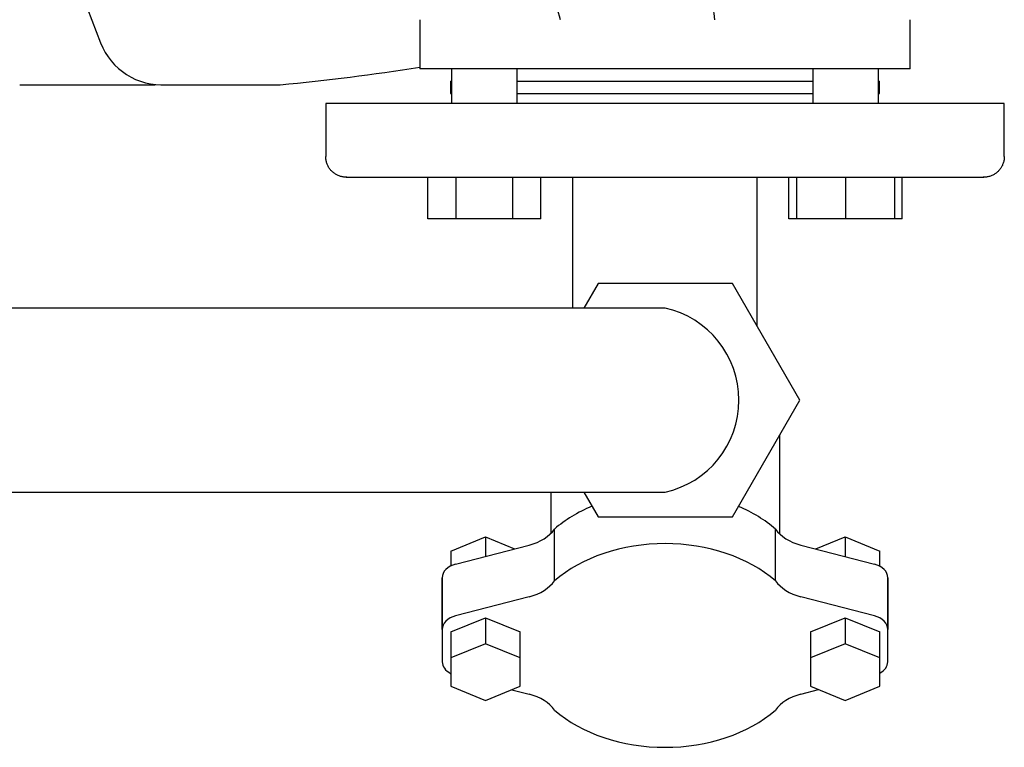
# Model space of a CAD drawing. Header units: millimetres. Extents: x -599 to 599, y -420 to 347.
# Tile 7 of 10: x 236 to 477, y -420 to -242. Entities that reach past the tile are written whole.
import ezdxf

# ---------------------------------------------------------------- set-up
doc = ezdxf.new("R2010")
doc.units = ezdxf.units.MM
for name, color, linetype, true_color in [('Material 1', 251, 'Continuous', 0x505050), ('Material 2', 7, 'Continuous', 0xe6e6e6), ('Material 3', 5, 'Continuous', 0x0000ff)]:
    doc.layers.add(name, color=color, linetype=linetype, true_color=true_color)

msp = doc.modelspace()

# ---------------------------------------------------------------- linework, layer by layer
at = {"layer": 'Material 1'}
for p, q in [((248.63, -229.48), (255.8, -248.12)), ((236, -258.37), (269.15, -258.37)), ((271.86, -258.37), (299.68, -258.37))]:
    msp.add_line(p, q, dxfattribs=at)
at = {"layer": 'Material 1', "flags": 128}
msp.add_lwpolyline([(341.66, -254.53), (341.61, -254.52), (341.5, -254.5), (341.4, -254.49), (341.29, -254.48), (341.27, -254.48)], dxfattribs=at)
at = {"layer": 'Material 1'}
for centre, radius, start, end in [((270.79, -242.35), 16.06, 201.0375, 273.8454), ((245.17, 313.04), 574.01, 275.44921, 278.8892)]:
    msp.add_arc(centre, radius, start, end, dxfattribs=at)
at = {"layer": 'Material 2'}
for p, q in [((333.86, -242.48), (333.86, -254.46)), ((453.86, -254.46), (453.86, -242.48)), ((343.86, -254.46), (333.86, -254.46)), ((341.66, -254.46), (341.66, -262.98)), ((443.86, -254.46), (343.86, -254.46)), ((357.68, -262.98), (357.68, -254.46)), ((430.05, -254.46), (430.05, -262.98)), ((453.86, -254.46), (443.86, -254.46)), ((446.07, -262.98), (446.07, -254.46)), ((341.36, -257.48), (341.36, -260.48)), ((341.36, -257.48), (341.63, -257.48)), ((357.66, -257.48), (430.06, -257.48)), ((446.1, -257.48), (446.36, -257.48)), ((446.36, -260.48), (446.36, -257.48)), ((341.36, -260.48), (341.63, -260.48)), ((357.66, -260.48), (430.06, -260.48)), ((446.1, -260.48), (446.36, -260.48)), ((310.86, -262.98), (310.86, -275.94)), ((476.86, -262.98), (310.86, -262.98)), ((476.86, -275.94), (476.86, -262.98)), ((335.81, -291.12), (335.81, -280.98)), ((342.74, -291.12), (342.74, -280.98)), ((356.6, -291.12), (356.6, -280.98)), ((363.52, -291.12), (363.52, -280.98)), ((424.15, -291.12), (424.15, -280.98)), ((426.06, -280.98), (426.06, -291.12)), ((438.06, -291.12), (438.06, -280.98)), ((450.06, -291.12), (450.06, -280.98)), ((451.87, -291.12), (451.87, -280.98)), ((342.74, -291.12), (335.81, -291.12)), ((356.6, -291.12), (342.74, -291.12)), ((363.52, -291.12), (356.6, -291.12)), ((426.06, -291.12), (424.15, -291.12)), ((438.06, -291.12), (426.06, -291.12)), ((450.06, -291.12), (438.06, -291.12)), ((451.87, -291.12), (450.06, -291.12)), ((341.22, -312.96), (79.77, -312.96)), ((79.85, -357.96), (341.22, -357.96))]:
    msp.add_line(p, q, dxfattribs=at)
at = {"layer": 'Material 2', "flags": 128}
for points in [[(446.45, -254.48), (446.43, -254.48), (446.32, -254.49), (446.21, -254.51), (446.11, -254.52), (446.07, -254.53)], [(315.9, -280.98), (315.7, -280.97), (315.5, -280.96), (315.3, -280.94), (315.1, -280.91), (314.9, -280.88), (314.71, -280.83), (314.51, -280.78), (314.32, -280.72), (314.13, -280.65), (313.94, -280.58), (313.76, -280.5), (313.58, -280.41), (313.4, -280.31), (313.23, -280.21), (313.06, -280.1), (312.89, -279.98), (312.73, -279.86), (312.58, -279.73), (312.43, -279.59), (312.29, -279.45), (312.15, -279.3), (312.02, -279.15), (311.89, -278.99), (311.77, -278.83), (311.66, -278.66), (311.56, -278.49), (311.46, -278.31), (311.37, -278.13), (311.28, -277.95), (311.21, -277.76), (311.14, -277.57), (311.07, -277.38), (311.02, -277.19), (310.97, -276.99), (310.94, -276.79), (310.91, -276.59), (310.88, -276.39), (310.87, -276.19), (310.86, -275.99), (310.86, -275.94)], [(476.86, -275.94), (476.86, -276.14), (476.85, -276.34), (476.83, -276.54), (476.8, -276.74), (476.76, -276.94), (476.72, -277.13), (476.67, -277.33), (476.61, -277.52), (476.54, -277.71), (476.46, -277.9), (476.38, -278.08), (476.29, -278.26), (476.2, -278.44), (476.09, -278.61), (475.98, -278.78), (475.86, -278.95), (475.74, -279.11), (475.61, -279.26), (475.47, -279.41), (475.33, -279.55), (475.19, -279.69), (475.03, -279.82), (474.87, -279.95), (474.71, -280.07), (474.54, -280.18), (474.37, -280.28), (474.2, -280.38), (474.02, -280.47), (473.83, -280.56), (473.65, -280.64), (473.46, -280.7), (473.27, -280.77), (473.07, -280.82), (472.87, -280.87), (472.68, -280.9), (472.48, -280.93), (472.28, -280.96), (472.08, -280.97), (471.87, -280.98), (471.82, -280.98)], [(316.05, -280.98), (315.92, -280.98), (315.9, -280.98)], [(315.9, -280.98), (315.97, -280.98), (316.15, -280.98), (316.47, -280.98), (316.9, -280.98), (317.46, -280.98), (318.14, -280.98), (318.94, -280.98), (319.86, -280.98), (320.9, -280.98), (322.06, -280.98), (323.33, -280.98), (324.71, -280.98), (326.21, -280.98), (327.81, -280.98), (329.52, -280.98), (331.33, -280.98), (333.24, -280.98), (335.25, -280.98), (337.36, -280.98), (339.55, -280.98), (341.83, -280.98), (344.19, -280.98), (346.63, -280.98), (349.15, -280.98), (351.74, -280.98), (354.4, -280.98), (357.12, -280.98), (359.9, -280.98), (362.73, -280.98), (365.61, -280.98), (368.54, -280.98), (371.51, -280.98), (374.52, -280.98), (377.55, -280.98), (380.61, -280.98), (383.69, -280.98), (386.79, -280.98), (389.9, -280.98), (393.02, -280.98), (396.14, -280.98), (399.25, -280.98), (402.36, -280.98), (405.45, -280.98), (408.52, -280.98), (411.57, -280.98), (414.6, -280.98), (417.58, -280.98), (420.54, -280.98), (423.44, -280.98), (426.3, -280.98), (429.11, -280.98), (431.87, -280.98), (434.56, -280.98), (437.18, -280.98), (439.74, -280.98), (442.22, -280.98), (444.63, -280.98), (446.96, -280.98), (449.2, -280.98), (451.35, -280.98), (453.41, -280.98), (455.37, -280.98), (457.24, -280.98), (459, -280.98), (460.66, -280.98), (462.22, -280.98), (463.66, -280.98), (464.99, -280.98), (466.21, -280.98), (467.32, -280.98), (468.3, -280.98), (469.17, -280.98), (469.91, -280.98), (470.54, -280.98), (471.04, -280.98), (471.42, -280.98), (471.67, -280.98), (471.8, -280.98), (471.82, -280.98)], [(471.82, -280.98), (471.76, -280.98), (471.66, -280.98)], [(393.86, -312.96), (393.8, -312.96), (393.61, -312.96), (393.29, -312.96), (392.84, -312.96), (392.27, -312.96), (391.57, -312.96), (390.75, -312.96), (389.8, -312.96), (388.73, -312.96), (387.55, -312.96), (386.24, -312.96), (384.82, -312.96), (383.29, -312.96), (381.64, -312.96), (379.89, -312.96), (378.03, -312.96), (376.07, -312.96), (374.01, -312.96), (371.85, -312.96), (369.6, -312.96), (367.26, -312.96), (364.83, -312.96), (362.33, -312.96), (359.74, -312.96), (357.09, -312.96), (354.36, -312.96), (351.57, -312.96), (348.72, -312.96), (345.81, -312.96), (342.85, -312.96), (341.22, -312.96)], [(341.22, -357.96), (344.21, -357.96), (347.14, -357.96), (350.03, -357.96), (352.85, -357.96), (355.61, -357.96), (358.31, -357.96), (360.93, -357.96), (363.48, -357.96), (365.95, -357.96), (368.34, -357.96), (370.64, -357.96), (372.85, -357.96), (374.96, -357.96), (376.98, -357.96), (378.89, -357.96), (380.7, -357.96), (382.41, -357.96), (384, -357.96), (385.49, -357.96), (386.85, -357.96), (388.1, -357.96), (389.24, -357.96), (390.25, -357.96), (391.14, -357.96), (391.9, -357.96), (392.54, -357.96), (393.06, -357.96), (393.45, -357.96), (393.71, -357.96), (393.84, -357.96), (393.86, -357.96)]]:
    msp.add_lwpolyline(points, dxfattribs=at)
at = {"layer": 'Material 2'}
msp.add_arc((388.91, -335.46), 23.04, 282.4065, 77.5935, dxfattribs=at)
at = {"layer": 'Material 3'}
for p, q in [((377.48, -306.98), (374.02, -312.97)), ((410.39, -306.98), (377.48, -306.98)), ((426.85, -335.48), (410.39, -306.98)), ((410.39, -363.98), (426.85, -335.48)), ((421.94, -368.15), (421.94, -343.98)), ((365.94, -357.95), (365.94, -368.01)), ((374, -357.95), (377.48, -363.98)), ((377.48, -363.98), (410.39, -363.98)), ((366.85, -379.6), (366.85, -366.96)), ((420.87, -379.6), (420.87, -366.96)), ((341.44, -372.37), (349.94, -368.9)), ((342.65, -375.53), (360.66, -370.87)), ((349.94, -368.9), (357.05, -371.8)), ((349.94, -368.9), (349.94, -373.64)), ((427.07, -370.87), (445.07, -375.53)), ((430.77, -371.83), (437.94, -368.9)), ((437.94, -368.9), (446.44, -372.37)), ((437.94, -368.9), (437.94, -373.68)), ((341.44, -372.37), (341.44, -376)), ((446.44, -376.1), (446.44, -372.37)), ((339.36, -378.87), (339.36, -391.52)), ((339.36, -391.53), (339.36, -378.89)), ((448.36, -391.52), (448.36, -378.87)), ((448.36, -378.89), (448.36, -391.53)), ((360.66, -383.52), (342.65, -388.18)), ((445.07, -388.18), (427.07, -383.52)), ((341.44, -392.1), (349.94, -388.63)), ((349.94, -388.63), (358.44, -392.1)), ((349.94, -388.63), (349.94, -395)), ((429.44, -392.1), (437.94, -388.63)), ((437.94, -388.63), (446.44, -392.1)), ((437.94, -388.63), (437.94, -395)), ((339.36, -391.53), (339.36, -399.41)), ((341.44, -392.1), (341.44, -398.47)), ((358.44, -398.47), (358.44, -392.1)), ((429.44, -392.1), (429.44, -398.47)), ((446.44, -398.47), (446.44, -392.1)), ((448.36, -399.41), (448.36, -391.53)), ((349.94, -395), (341.44, -398.47)), ((358.44, -398.47), (349.94, -395)), ((437.94, -395), (429.44, -398.47)), ((446.44, -398.47), (437.94, -395)), ((341.44, -398.47), (341.44, -405.41)), ((358.44, -405.41), (358.44, -398.47)), ((429.44, -398.47), (429.44, -405.41)), ((446.44, -405.41), (446.44, -398.47)), ((341.44, -405.41), (349.94, -408.88)), ((349.94, -408.88), (358.44, -405.41)), ((356.4, -406.24), (360.66, -407.34)), ((427.07, -407.34), (431.41, -406.21)), ((429.44, -405.41), (437.94, -408.88)), ((437.94, -408.88), (446.44, -405.41))]:
    msp.add_line(p, q, dxfattribs=at)
at = {"layer": 'Material 3', "flags": 128}
for points in [[(371.35, -312.98), (371.35, -311.68), (371.35, -310.08), (371.35, -308.44), (371.35, -306.78), (371.35, -305.09), (371.35, -303.38), (371.35, -301.64), (371.35, -299.89), (371.35, -298.12), (371.35, -296.35), (371.35, -294.56), (371.35, -292.76), (371.35, -290.96), (371.35, -280.98)], [(416.35, -280.98), (416.35, -292.28), (416.35, -294.07), (416.35, -295.86), (416.35, -297.65), (416.35, -299.42), (416.35, -301.17), (416.35, -302.91), (416.35, -304.63), (416.35, -306.32), (416.35, -308), (416.35, -309.64), (416.35, -311.25), (416.35, -312.83), (416.35, -314.37), (416.35, -315.88), (416.35, -317.3)]]:
    msp.add_lwpolyline(points, dxfattribs=at)
at = {"layer": 'Material 3'}
for centre, radius, start, end in [((299.96, -256.02), 106.96, 7.2754, 32.9153), ((214.49, -286.51), 159.95, 15.9806, 20.9052)]:
    msp.add_arc(centre, radius, start, end, dxfattribs=at)
for centre, major_axis, start_param, end_param in [((393.86, -382.78), (35, 0), 2.10696, 2.452538), ((393.86, -382.78), (35, 0), 0.689055, 1.030627), ((356.82, -363.37), (11.23, 0), 5.061448, 5.816961), ((430.91, -363.37), (11.23, 0), 3.607817, 4.36333), ((393.86, -395.42), (35, 0), 0.689055, 2.452538), ((344.36, -378.87), (5, 0), 1.919855, 3.146274), ((443.36, -378.87), (5, 0), 6.278504, 7.504923), ((356.82, -376.01), (11.23, 0), 5.061448, 5.816961), ((430.91, -376.01), (11.23, 0), 3.607817, 4.36333), ((344.36, -391.52), (5, 0), 1.919855, 3.146274), ((443.36, -391.52), (5, 0), 6.278504, 7.504923), ((344.22, -399.41), (4.86, 0), 3.141593, 4.099142), ((443.5, -399.41), (4.86, 0), 5.366273, 6.283185), ((356.82, -414.84), (11.23, 0), 0.466224, 1.221738), ((430.91, -414.84), (11.23, 0), 1.919855, 2.675368), ((393.86, -395.43), (35, 0), 3.830805, 5.593973)]:
    msp.add_ellipse(centre, major_axis=major_axis, ratio=0.711002, start_param=start_param, end_param=end_param, dxfattribs=at)

doc.saveas('drawing.dxf')
